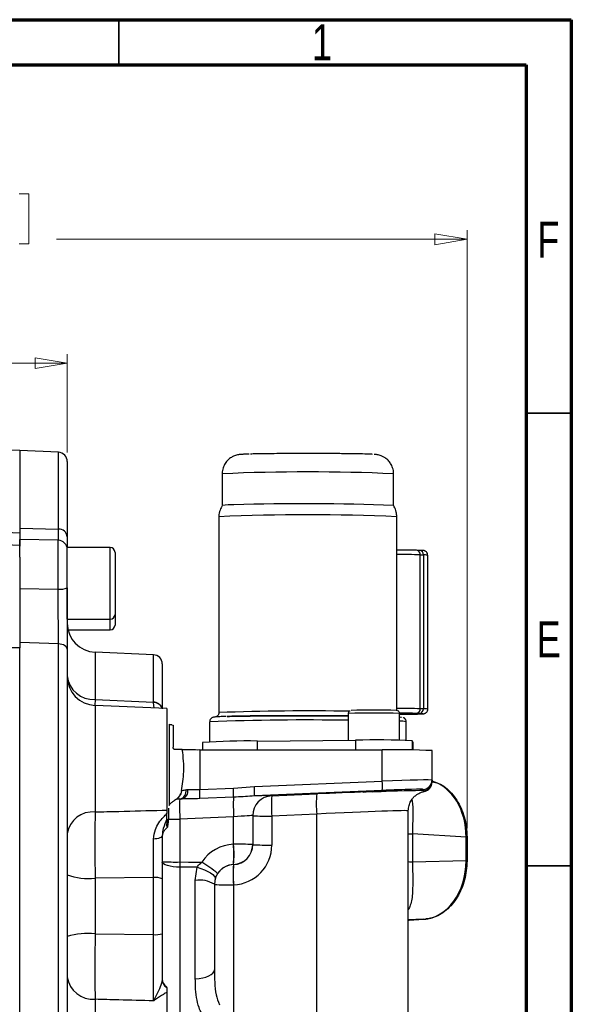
# Model space of a CAD drawing. Header units: inches. Extents: x 0.6 to 16.3, y 0.2 to 11.5.
# Tile 17 of 17: x 13.9 to 16.3, y 7.2 to 11.5. Entities that reach past the tile are written whole.
import ezdxf

# ---------------------------------------------------------------- set-up
doc = ezdxf.new("R2010")
doc.units = ezdxf.units.IN
doc.header["$MEASUREMENT"] = 0
doc.styles.add('SLDTEXTSTYLE0', font='TXT', dxfattribs={"width": 0.75})
doc.dimstyles.new('SLDDIMSTYLE3', dxfattribs={"dimtxt": 0.137795, "dimasz": 0.14, "dimexe": 0, "dimexo": 0.0625, "dimgap": 0.034449, "dimtad": 0, "dimdec": 1, "dimlfac": 1.5, "dimrnd": 1e-09, "dimzin": 12, "dimdsep": 46, "dimtxsty": 'SLDTEXTSTYLE0', "dimblk1": 'CLOSED', "dimblk2": 'CLOSED', "dimsah": 1, "dimcen": 0.09, "dimadec": 0, "dimazin": 3, "dimtfac": 1, "dimtofl": 0, "dimtmove": 0, "dimatfit": 3, "dimldrblk": 'CLOSED', "dimfxl": 0, "dimfrac": 2, "dimtolj": 1, "dimtzin": 12, "dimarcsym": 0})

# ---------------------------------------------------------------- blocks, each defined once
blk = doc.blocks.new('_Closed')
at = {"color": 0, "linetype": 'ByBlock', "lineweight": -2}
for p, q in [((-1, 0.166667), (0, 0)), ((-1, 0.166667), (-1, -0.166667)), ((0, 0), (-1, -0.166667)), ((0, 0), (-1, 0))]:
    blk.add_line(p, q, dxfattribs=at)
blk = doc.blocks.new('_D_7')
at = {"color": 7, "linetype": 'Continuous', "lineweight": 0}
for p, q in [((13.6321, 10.7389), (13.5902, 10.7389)), ((13.5902, 10.7389), (13.5902, 10.5201)), ((13.9376, 10.7389), (13.9796, 10.7389)), ((13.9796, 10.7389), (13.9796, 10.5201)), ((12.43, 10.2478), (12.43, 10.5798)), ((12.43, 10.5404), (13.4693, 10.5404)), ((15.8853, 10.5404), (14.1004, 10.5404)), ((15.8853, 7.978), (15.8853, 10.5798)), ((13.5902, 10.5201), (13.6321, 10.5201)), ((13.9796, 10.5201), (13.9376, 10.5201))]:
    blk.add_line(p, q, dxfattribs=at)
at = {"color": 7, "linetype": 'Continuous', "lineweight": 18, "xscale": 0.14, "yscale": 0.14, "rotation": 180.0000000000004}
blk.add_blockref('_Closed', (12.43, 10.5404), dxfattribs=at)
at = {"color": 7, "linetype": 'Continuous', "lineweight": 18, "xscale": 0.14, "yscale": 0.14}
blk.add_blockref('_Closed', (15.8853, 10.5404), dxfattribs=at)
at = {"color": 7, "linetype": 'Continuous', "lineweight": 18, "char_height": 0.1378, "attachment_point": 1, "style": 'SLDTEXTSTYLE0'}
for s, insert in [('132', (13.6321, 10.6978)), ('5.2', (13.6576, 10.4916))]:
    blk.add_mtext(s, dxfattribs=dict(at, insert=insert))
blk = doc.blocks.new('_D_8')
at = {"color": 7, "linetype": 'Continuous', "lineweight": 0}
for p, q in [((13.1918, 10.2004), (13.1499, 10.2004)), ((13.1499, 10.2004), (13.1499, 9.9816)), ((13.3955, 10.2004), (13.4375, 10.2004)), ((13.4375, 10.2004), (13.4375, 9.9816)), ((14.1464, 9.613), (14.1464, 10.0413)), ((12.43, 10.0019), (13.029, 10.0019)), ((14.1464, 10.0019), (13.5583, 10.0019)), ((13.1499, 9.9816), (13.1918, 9.9816)), ((13.4375, 9.9816), (13.3955, 9.9816))]:
    blk.add_line(p, q, dxfattribs=at)
at = {"color": 7, "linetype": 'Continuous', "lineweight": 18, "xscale": 0.14, "yscale": 0.14}
for p, rotation in [((12.43, 10.0019), 179.9999999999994), ((14.1464, 10.0019), 359.9999999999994)]:
    blk.add_blockref('_Closed', p, dxfattribs=dict(at, rotation=rotation))
at = {"color": 7, "linetype": 'Continuous', "lineweight": 18, "char_height": 0.1378, "attachment_point": 1, "style": 'SLDTEXTSTYLE0'}
for s, insert in [('65', (13.1918, 10.1592)), ('2.6', (13.1664, 9.9531))]:
    blk.add_mtext(s, dxfattribs=dict(at, insert=insert))

msp = doc.modelspace()

# ---------------------------------------------------------------- linework, layer by layer
at = {"color": 7, "linetype": 'Continuous', "lineweight": 70}
for p, q in [((0.5906, 11.4961), (16.3386, 11.4961)), ((16.3386, 11.4961), (16.3386, 0.1969)), ((0.7874, 11.2992), (16.1417, 11.2992)), ((16.1417, 11.2992), (16.1417, 0.3937))]:
    msp.add_line(p, q, dxfattribs=at)
at = {"color": 7, "linetype": 'Continuous', "lineweight": 35}
for p, q in [((14.3701, 11.2992), (14.3701, 11.4961)), ((16.1417, 9.7835), (16.3386, 9.7835)), ((16.1417, 7.815), (16.3386, 7.815))]:
    msp.add_line(p, q, dxfattribs=at)
at = {"color": 7, "linetype": 'Continuous', "lineweight": 25}
for p, q in [((13.9397, 9.6216), (12.43, 9.6743)), ((13.9397, 9.6216), (13.9397, 9.2639)), ((14.1081, 9.6136), (13.9397, 9.6209)), ((14.1464, 9.5736), (14.1464, 9.2461)), ((14.8202, 9.5203), (14.8202, 9.3824)), ((15.5658, 9.3824), (15.5658, 9.5203)), ((12.43, 9.3169), (13.9397, 9.2639)), ((14.8059, 9.3336), (14.8059, 8.481)), ((15.5802, 8.489), (15.5802, 9.3336)), ((13.9397, 9.2087), (12.43, 9.2614)), ((13.9397, 9.2838), (14.1081, 9.2794)), ((14.107, 9.2308), (13.9397, 9.2337)), ((13.9397, 9.1577), (13.9397, 9.2337)), ((14.333, 9.1998), (14.1464, 9.1998)), ((14.1464, 8.8871), (14.1464, 9.1998)), ((14.3544, 9.1784), (14.3544, 8.9084)), ((15.6652, 9.1875), (15.6646, 9.1875)), ((15.6783, 9.1871), (15.6652, 9.1875)), ((13.9397, 9.1577), (13.9397, 8.996)), ((15.682, 8.4977), (15.682, 9.1676)), ((15.682, 9.1676), (15.6952, 9.1672)), ((15.6952, 9.1672), (15.6952, 8.4973)), ((15.7142, 8.4961), (15.7142, 9.1661)), ((13.9397, 9.0207), (14.107, 9.0184)), ((14.1464, 8.8871), (14.333, 8.8871)), ((14.3544, 8.9084), (14.3544, 8.8622)), ((14.1498, 8.8409), (14.333, 8.8409)), ((14.1081, 8.7797), (13.9397, 8.7864)), ((13.9397, 8.7864), (13.9397, 8.7634)), ((13.9397, 8.7626), (12.43, 8.7785)), ((13.9397, 6.4793), (13.9397, 8.7626)), ((14.1081, 6.5163), (14.1081, 8.7797)), ((14.1464, 8.7564), (14.1464, 6.5385)), ((14.5214, 8.7326), (14.2675, 8.7437)), ((14.5597, 8.6926), (14.5597, 8.4978)), ((14.1464, 8.575), (14.1464, 8.575)), ((14.2675, 8.5379), (14.5214, 8.5263)), ((14.5214, 8.5249), (14.5214, 8.5263)), ((14.5797, 8.4987), (14.2675, 8.5123)), ((14.5797, 8.4987), (14.5797, 8.0568)), ((15.6952, 8.4973), (15.682, 8.4977)), ((14.7658, 8.441), (14.7658, 8.3536)), ((15.3687, 8.477), (15.3687, 8.361)), ((15.5918, 8.3609), (15.5918, 8.477)), ((15.5918, 8.474), (15.6282, 8.4743)), ((15.6203, 8.3604), (15.6203, 8.441)), ((15.6778, 8.4772), (15.6646, 8.4776)), ((15.6778, 8.4772), (15.6897, 8.4766)), ((14.5897, 8.4303), (14.5897, 8.0771)), ((14.5919, 8.4284), (14.5897, 8.4303)), ((14.6015, 8.4277), (14.5919, 8.4284)), ((14.6015, 8.4277), (14.6064, 8.4269)), ((14.6064, 8.4269), (14.6064, 8.3307)), ((14.9738, 8.3575), (15.4005, 8.3613)), ((15.6513, 8.3509), (15.6469, 8.3589)), ((14.6469, 8.3206), (14.6164, 8.3206)), ((14.7226, 8.3198), (14.7226, 8.1462)), ((14.7226, 8.3198), (15.5162, 8.3192)), ((14.7347, 8.3508), (14.7347, 8.3198)), ((15.5162, 8.183), (15.5162, 8.3192)), ((15.6514, 8.3508), (15.6513, 8.3509)), ((15.6514, 8.3183), (15.6514, 8.3508)), ((15.733, 8.1871), (15.733, 8.3155)), ((14.9605, 8.1592), (15.5162, 8.183)), ((15.733, 8.1871), (15.733, 8.1813)), ((14.644, 8.1415), (14.6402, 8.1282)), ((14.7226, 8.1462), (14.8691, 8.1525)), ((14.8691, 8.1525), (14.9605, 8.1592)), ((15.5162, 8.1424), (14.9605, 8.1186)), ((15.6948, 8.1414), (15.6948, 8.1471)), ((15.733, 8.1813), (15.733, 8.1779)), ((14.6217, 8.1038), (14.613, 8.0985)), ((14.6362, 8.1051), (14.6467, 8.1055)), ((14.6362, 8.1052), (14.6362, 8.1051)), ((14.8694, 8.1129), (14.7229, 8.1066)), ((15.0359, 8.1189), (15.2312, 8.1273)), ((15.0359, 8.1195), (15.0359, 8.1189)), ((15.689, 8.1366), (15.6949, 8.1376)), ((14.5797, 8.0568), (14.5797, 8.0415)), ((14.5797, 8.0176), (14.5797, 8.0415)), ((14.8701, 8.0271), (14.6362, 8.0171)), ((14.6362, 8.0171), (14.6362, 7.8311)), ((14.8701, 7.9083), (14.8701, 8.0271)), ((14.953, 8.0329), (14.953, 7.9069)), ((15.2312, 8.0393), (15.0359, 8.0309)), ((15.0359, 8.0309), (15.0359, 7.9048)), ((15.2312, 7.0368), (15.2312, 8.0393)), ((15.6297, 7.0368), (15.6297, 8.0534)), ((15.6485, 7.9535), (15.6485, 7.8319)), ((15.8809, 7.9388), (15.6485, 7.9535)), ((15.8809, 7.8375), (15.8809, 7.9388)), ((15.8853, 7.9387), (15.8853, 7.9108)), ((14.8692, 7.9083), (14.8701, 7.9083)), ((14.953, 7.9069), (14.953, 7.9062)), ((15.8853, 7.9108), (15.8853, 7.9108)), ((15.8853, 7.9108), (15.8853, 7.8374)), ((14.6362, 7.8311), (14.6362, 7.8084)), ((14.6362, 7.8084), (14.6362, 7.1453)), ((14.7108, 7.8079), (14.6362, 7.8084)), ((14.7035, 7.7509), (14.7108, 7.8079)), ((14.8701, 7.8203), (14.8692, 7.8203)), ((14.8692, 7.8203), (14.8692, 7.8198)), ((14.8692, 7.8198), (14.8701, 7.8198)), ((14.8701, 7.8198), (14.8701, 7.8203)), ((15.6485, 7.8319), (15.8809, 7.8375)), ((15.8853, 7.8374), (15.8853, 7.8359)), ((15.8853, 7.8359), (15.8853, 7.8359)), ((14.5214, 7.7632), (14.2675, 7.7602)), ((14.2675, 7.7602), (14.2675, 7.5185)), ((14.5214, 7.5151), (14.5214, 7.7632)), ((14.5597, 7.7581), (14.5597, 7.5189)), ((14.79, 7.7588), (14.7864, 7.7341)), ((14.7035, 7.3233), (14.7035, 7.7509)), ((14.7864, 7.7341), (14.7864, 7.3618)), ((14.8692, 7.7318), (14.8692, 7.0869)), ((14.8701, 7.7318), (14.8692, 7.7318)), ((15.6318, 7.578), (15.6949, 7.5816)), ((15.633, 7.5781), (15.6961, 7.5817)), ((15.6961, 7.5817), (15.7056, 7.5829)), ((14.2675, 7.5185), (14.5214, 7.5151)), ((14.5797, 7.2647), (14.5797, 6.7779))]:
    msp.add_line(p, q, dxfattribs=at)
at = {"color": 8, "linetype": 'Continuous', "lineweight": 25}
for p, q in [((14.1081, 9.2794), (14.1081, 9.6136)), ((14.107, 9.0184), (14.107, 9.2308)), ((14.333, 8.8871), (14.333, 9.1998)), ((14.333, 8.8409), (14.333, 8.8871)), ((14.2675, 8.7437), (14.2675, 8.5379)), ((14.5214, 8.5263), (14.5214, 8.7326)), ((14.2675, 8.5379), (14.2671, 8.5122)), ((14.2675, 8.5123), (14.2675, 8.0487)), ((14.5246, 8.5011), (14.5214, 8.5249)), ((14.8492, 8.4625), (14.8443, 8.4624)), ((14.9738, 8.3196), (14.9738, 8.3575)), ((15.4005, 8.3613), (15.4005, 8.3193)), ((15.6469, 8.3589), (15.6469, 8.3184)), ((15.6513, 8.3183), (15.6513, 8.3509)), ((14.6362, 8.1052), (14.6215, 8.1037)), ((14.6362, 8.1051), (14.6231, 8.1034)), ((15.6949, 8.1376), (15.7004, 8.1386)), ((15.6949, 7.5816), (15.6297, 7.5801)), ((14.2675, 7.2337), (14.2675, 6.7643))]:
    msp.add_line(p, q, dxfattribs=at)
at = {"color": 7, "linetype": 'Continuous', "lineweight": 25, "flags": 128}
for points in [[(14.1464, 8.7564), (14.1456, 8.7608), (14.1435, 8.7651), (14.14, 8.769), (14.1352, 8.7725), (14.1295, 8.7754), (14.1229, 8.7776), (14.1156, 8.779), (14.1081, 8.7797)], [(14.6362, 7.8084), (14.6211, 7.809), (14.6067, 7.8104), (14.5934, 7.8125), (14.5819, 7.8153), (14.5724, 7.8186), (14.5654, 7.8224), (14.5611, 7.8265), (14.5597, 7.8307)], [(14.6362, 7.8311), (14.6731, 7.8309), (14.732, 7.8305)], [(14.7108, 7.8079), (14.7273, 7.8026), (14.743, 7.7966), (14.7572, 7.79), (14.7694, 7.7832), (14.7792, 7.7764), (14.786, 7.7699), (14.7897, 7.764), (14.79, 7.7588)], [(14.7035, 7.3233), (14.7198, 7.3243), (14.7355, 7.3267), (14.7498, 7.3304), (14.7623, 7.3351), (14.7725, 7.3409), (14.7801, 7.3474), (14.7848, 7.3545), (14.7864, 7.3618)]]:
    msp.add_lwpolyline(points, dxfattribs=at)
at = {"color": 7, "linetype": 'Continuous', "lineweight": 25}
for centre, radius, start, end in [((14.1064, 9.5736), 0.04, 360, 87.5), ((14.8639, 9.0819), 0.3038, 88.5406, 98.2678), ((15.1716, -1.3172), 10.7069, 87.88993, 91.60537), ((15.193, 0.3116), 9.0303, 87.5428, 92.4572), ((14.1097, 9.2427), 0.0368, 5.4248, 92.5663), ((14.1064, 9.1908), 0.04, 0, 89), ((14.333, 9.1784), 0.0213, 0, 90), ((14.1166, 9.0953), 0.0776, 262.9456, 292.5731), ((14.273, 8.8702), 0.1267, 180, 267.5), ((14.333, 8.9084), 0.0213, 270, 0), ((14.333, 8.8622), 0.0213, 270, 0), ((14.5197, 8.6926), 0.04, 360, 87.5), ((14.2614, 8.6534), 0.1157, 186.0334, 273.0291), ((14.273, 8.6389), 0.1267, 180, 267.5), ((15.4803, 6.0473), 2.4449, 87.6982, 92.3068), ((15.663, 8.4965), 0.019, 274.8356, 3.5724), ((15.6762, 8.4962), 0.019, 274.8356, 3.5724), ((14.9286, 5.6772), 2.6806, 89.0333, 94.1487), ((15.4823, 4.0875), 4.2746, 87.7927, 91.0955), ((14.7141, 10.9162), 2.5964, 268.5164, 270.186), ((15.5689, 5.0829), 3.2368, 87.0931, 90.9317), ((15.2765, 8.1627), 0.2406, 355.1574, 4.8426), ((15.693, 8.1871), 0.04, 272.4959, 359.9963), ((14.6277, 8.1403), 0.0361, 283.5248, 8.4378), ((14.6356, 8.1394), 0.0357, 288.0996, 10.6235), ((14.3651, 8.1235), 0.3582, 357.2969, 3.6356), ((14.5117, 8.1298), 0.3582, 357.2969, 3.6356), ((14.7208, 8.1389), 0.2406, 355.1574, 4.8426), ((15.693, 8.1813), 0.04, 272.4959, 359.9963), ((15.693, 8.1779), 0.04, 280.6104, 359.997), ((15.6446, 8.0763), 0.776, 177.2969, 183.6356), ((15.0397, 8.0329), 0.0867, 92.4959, 179.9963), ((15.0397, 8.0323), 0.0867, 92.4959, 179.9963), ((15.5553, 8.0749), 0.5212, 175.1574, 184.8426), ((15.7506, 8.0833), 0.5212, 175.1574, 184.8426), ((14.2573, 7.9367), 0.1124, 84.8149, 170.7733), ((15.0158, 9.2683), 1.2376, 267.0931, 270.9317), ((15.8575, 6.7436), 1.1954, 88.6694, 88.8787), ((14.3499, 7.8643), 0.5212, 355.1574, 4.8426), ((14.8903, 6.6709), 1.2376, 87.0931, 90.9317), ((14.3508, 7.8643), 0.5212, 355.1574, 4.8426), ((14.8664, 7.9069), 0.0867, 272.4959, 359.9963), ((15.0158, 9.1422), 1.2376, 267.0931, 270.9317), ((14.6176, 8.9733), 1.1424, 267.0931, 270.9317), ((14.4372, 7.3456), 0.5675, 50.1777, 58.7021), ((14.873, 7.7332), 0.0867, 92.4959, 179.9963), ((15.3886, 7.7758), 0.5212, 175.1574, 184.8426), ((15.3895, 7.7758), 0.5212, 175.1574, 184.8426), ((15.8575, 6.6421), 1.1955, 88.6696, 88.8787), ((14.2386, 8.0126), 0.2541, 248.7107, 276.5274), ((14.5305, 7.6857), 0.078, 68.0624, 96.7066), ((14.7227, 7.6328), 0.1196, 57.8496, 99.2523), ((14.8491, 8.9692), 1.2376, 267.0931, 270.9317), ((15.6309, 7.6137), 0.0357, 271.3718, 273.2909), ((15.6941, 7.6173), 0.0357, 271.3718, 273.2909), ((14.2384, 7.1828), 0.3371, 85.0416, 105.8419), ((14.5306, 7.6169), 0.1022, 264.8419, 286.516), ((14.2585, 7.3467), 0.1133, 188.2414, 274.5658), ((14.5997, 7.322), 0.04, 180, 240), ((14.5992, 7.3193), 0.0396, 180.1037, 240.368)]:
    msp.add_arc(centre, radius, start, end, dxfattribs=at)
at = {"color": 8, "linetype": 'Continuous', "lineweight": 25}
for centre, radius, start, end in [((15.193, 0.9743), 8.5541, 87.50207, 92.49793), ((15.576, 4.4526), 4.7162, 88.7123, 89.9496), ((15.6633, 9.1688), 0.0187, 356.2739, 84.3301), ((15.6765, 9.1685), 0.0187, 356.2739, 84.3301), ((15.6988, 9.0727), 0.0946, 80.6225, 92.2161), ((14.5229, 8.4886), 0.0377, 17.0219, 92.3023), ((14.5228, 8.4869), 0.0381, 19.5719, 91.9989), ((15.1896, -1.4896), 9.978, 88.9269, 92.20378), ((15.579, 4.039), 4.4599, 88.6768, 89.9852), ((15.6988, 8.4026), 0.0948, 80.6368, 92.2066), ((15.1807, -2.2009), 10.65, 88.98865, 92.23281), ((15.4802, 5.8165), 2.6628, 87.5991, 92.4009), ((15.5965, 8.3355), 0.1081, 77.3249, 92.517), ((14.6026, 8.1395), 0.0393, 309.4175, 343.2974), ((14.6355, 11.6022), 3.5851, 269.1876, 270.0109), ((15.6514, 8.3058), 0.3523, 266.4619, 269.5272), ((15.6514, 8.1842), 0.3523, 266.4619, 269.5272)]:
    msp.add_arc(centre, radius, start, end, dxfattribs=at)
at = {"color": 7, "linetype": 'Continuous', "lineweight": 25}
for centre, major_axis, ratio, start_param, end_param in [((15.5064, 8.179), (0.2267, 0.0082), 0.016481, 6.282593, 7.809756), ((15.6869, 7.9361), (0.0088, 0.2532), 0.765616, 4.749458, 6.08511), ((14.7264, 8.1506), (0.0867, 0.0055), 0.016435, 3.89953, 4.013235), ((15.4864, 8.1381), (0.0551, 0.0024), 0.01647, 4.473859, 10.189164), ((15.2092, 8.118), (0.5033, 0.022), 0.01647, 0.266081, 1.017644), ((15.5081, 8.139), (0.1867, 0.0082), 0.01647, 0.761485, 1.526444), ((14.6397, 8.0185), (-0.0034, 0.0866), 0.040884, 0.016638, 1.585532), ((14.7281, 8.1107), (0.1267, 0.0055), 0.01647, 3.89986, 4.013565), ((14.8626, 8.1119), (0.1733, 0.0076), 0.01647, 6.282466, 7.252924), ((15.2092, 8.118), (0.5033, 0.022), 0.01647, 1.079008, 1.526444), ((14.8664, 8.0254), (0.0867, 0.0076), 0.016377, 6.281755, 7.808918), ((14.8768, 7.7351), (0.1335, -0.1107), 0.999267, 2.306254, 3.251504), ((14.8664, 7.9064), (0.0641, -0.0584), 0.998554, 5.493952, 7.021116), ((14.8626, 7.9049), (0.1335, -0.1107), 0.999267, 5.447847, 6.97501), ((14.873, 7.7337), (0.0641, -0.0584), 0.998554, 2.35236, 3.297609), ((15.6869, 7.8348), (0.0012, 0.2534), 0.765933, 3.189242, 4.726618)]:
    msp.add_ellipse(centre, major_axis=major_axis, ratio=ratio, start_param=start_param, end_param=end_param, dxfattribs=at)
at = {"color": 8, "linetype": 'Continuous', "lineweight": 25}
for centre, major_axis, ratio, start_param, end_param in [((15.5081, 8.139), (0.1867, 0.0082), 0.01647, 6.282466, 7.04467), ((15.213, 8.0314), (0.4167, 0.022), 0.016456, 6.282234, 7.80948)]:
    msp.add_ellipse(centre, major_axis=major_axis, ratio=ratio, start_param=start_param, end_param=end_param, dxfattribs=at)
at = {"color": 7, "linetype": 'Continuous', "lineweight": 25}
for points, knots in [([(14.9378, 9.6059), (14.9326, 9.6058), (14.9194, 9.6054), (14.9077, 9.6047), (14.899, 9.6041), (14.8921, 9.6032), (14.8839, 9.6016), (14.8723, 9.598), (14.8591, 9.5915), (14.8451, 9.5808), (14.8323, 9.5654), (14.8235, 9.5459), (14.8194, 9.5299), (14.8205, 9.5211), (14.8206, 9.52)], [0, 0, 0, 0, 0.128404, 0.320366, 0.428264, 0.488468, 0.543038, 0.590849, 0.653111, 0.726402, 0.805249, 0.893508, 0.985845, 1, 1, 1, 1]), ([(15.4737, 9.6047), (15.4719, 9.6048), (15.4661, 9.6054), (15.4412, 9.6062), (15.4064, 9.6069), (15.3707, 9.6074), (15.3454, 9.6077), (15.324, 9.6079), (15.3077, 9.608), (15.291, 9.6081), (15.2751, 9.6082), (15.2603, 9.6083), (15.2467, 9.6083), (15.2329, 9.6084), (15.219, 9.6084), (15.2095, 9.6084), (15.2033, 9.6084), (15.1909, 9.6084), (15.1691, 9.6084), (15.1456, 9.6084), (15.1296, 9.6083), (15.1197, 9.6083), (15.1127, 9.6082), (15.1046, 9.6082), (15.0967, 9.6081), (15.0877, 9.6081), (15.0668, 9.6079), (15.0358, 9.6077), (14.9975, 9.6072), (14.9666, 9.6067), (14.9509, 9.6062), (14.9435, 9.6061)], [0, 0, 0, 0, 0.041172, 0.135251, 0.23525, 0.287569, 0.341374, 0.36746, 0.393547, 0.419575, 0.445699, 0.465943, 0.486187, 0.506427, 0.526664, 0.5469, 0.547676, 0.553797, 0.600591, 0.642337, 0.657006, 0.671674, 0.686343, 0.688655, 0.708308, 0.722732, 0.730329, 0.806732, 0.873703, 0.940549, 1, 1, 1, 1]), ([(15.5655, 9.5201), (15.5656, 9.5211), (15.5667, 9.5299), (15.5626, 9.5456), (15.5541, 9.5645), (15.5426, 9.5789), (15.5302, 9.5893), (15.518, 9.5962), (15.5072, 9.6002), (15.499, 9.6023), (15.4927, 9.6034), (15.4871, 9.604), (15.4835, 9.6043), (15.4813, 9.6045)], [0, 0, 0, 0, 0.017235, 0.161562, 0.286023, 0.396379, 0.494858, 0.581694, 0.655836, 0.719445, 0.779233, 0.869154, 1, 1, 1, 1]), ([(14.8209, 9.3833), (14.8174, 9.3763), (14.81, 9.3616), (14.8055, 9.3441), (14.8061, 9.3345), (14.8062, 9.3336)], [0, 0, 0, 0, 0.449771, 0.946613, 1, 1, 1, 1]), ([(15.5795, 9.3337), (15.579, 9.3404), (15.578, 9.3553), (15.572, 9.3724), (15.566, 9.3814), (15.5645, 9.3836)], [0, 0, 0, 0, 0.381333, 0.84941, 1, 1, 1, 1]), ([(13.9397, 9.2838), (13.9397, 9.2744), (13.9397, 9.2552), (13.9397, 9.2391), (13.9397, 9.235), (13.9397, 9.2337)], [0, 0, 0, 0, 0.399531, 0.810658, 1, 1, 1, 1]), ([(13.9397, 9.2639), (13.9397, 9.253), (13.9397, 9.2313), (13.9397, 9.2126), (13.9397, 9.2038), (13.9397, 9.205), (13.9397, 9.2052)], [0, 0, 0, 0, 0.314984, 0.629967, 0.94495, 1, 1, 1, 1]), ([(14.1464, 9.2461), (14.1464, 9.2434), (14.1464, 9.2295), (14.1464, 9.2117), (14.1464, 9.203), (14.1464, 9.1998)], [0, 0, 0, 0, 0.132193, 0.680599, 1, 1, 1, 1]), ([(15.6646, 9.1875), (15.6554, 9.1877), (15.6412, 9.188), (15.6133, 9.1883), (15.5947, 9.1884), (15.5832, 9.1885), (15.5802, 9.1885)], [0, 0, 0, 0, 0.4383574, 0.6739503, 0.9144249, 1, 1, 1, 1]), ([(15.7139, 9.1661), (15.7139, 9.1675), (15.7141, 9.1715), (15.7112, 9.1773), (15.7069, 9.1819), (15.7028, 9.1843), (15.6992, 9.1856), (15.6962, 9.1861), (15.6937, 9.1864), (15.689, 9.1867), (15.6836, 9.1869), (15.6782, 9.1871), (15.677, 9.1871)], [0, 0, 0, 0, 0.047668, 0.133965, 0.211402, 0.260165, 0.302547, 0.372975, 0.492895, 0.678148, 0.930584, 1, 1, 1, 1]), ([(13.9397, 9.0038), (13.9397, 8.991), (13.9397, 8.9591), (13.9397, 8.9089), (13.9397, 8.8548), (13.9397, 8.8144), (13.9397, 8.7926), (13.9397, 8.7864)], [0, 0, 0, 0, 0.167229, 0.414856, 0.655511, 0.903157, 1, 1, 1, 1]), ([(14.1081, 8.7797), (14.108, 8.7971), (14.1079, 8.8326), (14.1077, 8.8903), (14.1074, 8.9485), (14.1072, 8.9906), (14.1071, 9.0139), (14.107, 9.0184)], [0, 0, 0, 0, 0.245568, 0.500116, 0.720271, 0.946794, 1, 1, 1, 1]), ([(14.1464, 9.0237), (14.1464, 9.0188), (14.1464, 8.9933), (14.1464, 8.9461), (14.1464, 8.8817), (14.1464, 8.8165), (14.1464, 8.7767), (14.1464, 8.7564)], [0, 0, 0, 0, 0.053201, 0.273346, 0.499857, 0.74544, 1, 1, 1, 1]), ([(13.9397, 8.996), (13.9397, 8.9756), (13.9397, 8.9347), (13.9397, 8.8736), (13.9397, 8.8149), (13.9397, 8.78), (13.9397, 8.7626)], [0, 0, 0, 0, 0.25, 0.5, 0.75, 1, 1, 1, 1]), ([(15.3756, 8.4885), (15.3746, 8.488), (15.3726, 8.4867), (15.3701, 8.4834), (15.3687, 8.4799), (15.3688, 8.4776), (15.3689, 8.4769)], [0, 0, 0, 0, 0.239187, 0.531062, 0.856423, 1, 1, 1, 1]), ([(15.5918, 8.477), (15.5918, 8.477), (15.5921, 8.4786), (15.5911, 8.4816), (15.5892, 8.4851), (15.5868, 8.4875), (15.5845, 8.4888), (15.583, 8.4894), (15.5825, 8.4896), (15.5824, 8.4896)], [0, 0, 0, 0, 0.000383, 0.277337, 0.494703, 0.677788, 0.834502, 0.963945, 1, 1, 1, 1]), ([(15.6283, 8.4743), (15.6332, 8.4744), (15.6438, 8.4745), (15.6578, 8.4747), (15.6702, 8.4749), (15.6799, 8.4752), (15.687, 8.4754), (15.6918, 8.4756), (15.6951, 8.476), (15.6974, 8.4761), (15.7015, 8.4774), (15.7046, 8.4789), (15.7082, 8.4815), (15.7119, 8.4861), (15.7142, 8.4915), (15.714, 8.4951), (15.7139, 8.4962)], [0, 0, 0, 0, 0.108953, 0.232158, 0.352524, 0.467314, 0.573726, 0.669075, 0.751253, 0.819936, 0.845401, 0.865376, 0.89259, 0.931939, 0.97861, 1, 1, 1, 1]), ([(14.8377, 8.4643), (14.8326, 8.4641), (14.822, 8.4638), (14.8093, 8.4633), (14.799, 8.4628), (14.7917, 8.4622), (14.7866, 8.4617), (14.7831, 8.4611), (14.7792, 8.4603), (14.7741, 8.4576), (14.77, 8.4537), (14.7667, 8.4484), (14.7662, 8.444), (14.7659, 8.4417)], [0, 0, 0, 0, 0.141133, 0.29931, 0.44768, 0.583931, 0.705794, 0.813348, 0.877384, 0.911726, 0.937495, 0.967371, 1, 1, 1, 1]), ([(14.8058, 8.4813), (14.8058, 8.4811), (14.8063, 8.4784), (14.8046, 8.4731), (14.801, 8.4675), (14.7966, 8.464), (14.7924, 8.4621), (14.7909, 8.4619), (14.7914, 8.462), (14.7917, 8.462)], [0, 0, 0, 0, 0.009995, 0.163392, 0.30032, 0.4126, 0.545098, 0.810544, 1, 1, 1, 1]), ([(14.842, 8.4644), (14.8557, 8.4647), (14.884, 8.4654), (14.942, 8.4663), (15.0114, 8.4671), (15.09, 8.4675), (15.1594, 8.4677), (15.2149, 8.4677), (15.2682, 8.4676), (15.3211, 8.4674), (15.3566, 8.4671), (15.3687, 8.467)], [0, 0, 0, 0, 0.123042, 0.253454, 0.389288, 0.528004, 0.666721, 0.734713, 0.802729, 0.933141, 1, 1, 1, 1]), ([(15.3687, 8.467), (15.3566, 8.4671), (15.321, 8.4674), (15.2548, 8.4677), (15.173, 8.4677), (15.09, 8.4675), (15.0243, 8.4671), (14.9759, 8.4667), (14.932, 8.4662), (14.884, 8.4654), (14.8558, 8.4647), (14.842, 8.4644)], [0, 0, 0, 0, 0.066917, 0.197321, 0.333146, 0.471854, 0.610562, 0.67855, 0.746562, 0.876966, 1, 1, 1, 1]), ([(15.6646, 8.4776), (15.6577, 8.4777), (15.6437, 8.4781), (15.6173, 8.4784), (15.5983, 8.4785), (15.5915, 8.4785)], [0, 0, 0, 0, 0.3804531, 0.7779006, 1, 1, 1, 1]), ([(15.5918, 8.4622), (15.5958, 8.4619), (15.5999, 8.4616), (15.5998, 8.4613), (15.5998, 8.4613)], [0, 0, 0, 0, 0.962718, 1, 1, 1, 1]), ([(15.6202, 8.4404), (15.6202, 8.4406), (15.6208, 8.4433), (15.6191, 8.4487), (15.6154, 8.4546), (15.6108, 8.4583), (15.6089, 8.4591), (15.6079, 8.4595)], [0, 0, 0, 0, 0.014632, 0.295384, 0.551997, 0.774827, 1, 1, 1, 1]), ([(14.6164, 8.3206), (14.6153, 8.3207), (14.6131, 8.3209), (14.6102, 8.3226), (14.6079, 8.3249), (14.6066, 8.3278), (14.6064, 8.3298), (14.6064, 8.3307)], [0, 0, 0, 0, 0.202146, 0.404171, 0.609672, 0.823738, 1, 1, 1, 1]), ([(14.644, 8.1415), (14.6458, 8.1547), (14.6495, 8.1815), (14.6536, 8.2249), (14.653, 8.2723), (14.649, 8.3038), (14.6469, 8.3206)], [0, 0, 0, 0, 0.232028, 0.470172, 0.716724, 1, 1, 1, 1]), ([(14.644, 8.1415), (14.645, 8.1419), (14.6493, 8.1435), (14.6574, 8.1447), (14.6635, 8.1456)], [0, 0, 0, 0, 0.246012, 1, 1, 1, 1]), ([(14.6706, 8.146), (14.6787, 8.1459), (14.6944, 8.1456), (14.7133, 8.146), (14.7226, 8.1462)], [0, 0, 0, 0, 0.513147, 1, 1, 1, 1]), ([(15.689, 8.1364), (15.6914, 8.1367), (15.6959, 8.1372), (15.7005, 8.138), (15.7065, 8.1401), (15.7121, 8.142), (15.7149, 8.1444), (15.7151, 8.1445)], [0, 0, 0, 0, 0.36408, 0.670573, 0.853283, 0.990542, 1, 1, 1, 1]), ([(15.7004, 8.1386), (15.7, 8.1392), (15.6994, 8.1402), (15.6961, 8.141), (15.6948, 8.1414)], [0, 0, 0, 0, 0.602399, 1, 1, 1, 1]), ([(15.733, 8.1801), (15.7427, 8.1782), (15.7739, 8.1722), (15.8198, 8.1327), (15.8622, 8.068), (15.8827, 7.9987), (15.8846, 7.9545), (15.8853, 7.9387)], [0, 0, 0, 0, 0.1121098, 0.3614869, 0.6109059, 0.8603873, 1, 1, 1, 1]), ([(14.5897, 8.0771), (14.5918, 8.0805), (14.5962, 8.0878), (14.6053, 8.0947), (14.6115, 8.0977), (14.613, 8.0985)], [0, 0, 0, 0, 0.401517, 0.850199, 1, 1, 1, 1]), ([(14.6402, 8.1282), (14.6363, 8.1211), (14.6313, 8.112), (14.6234, 8.1052), (14.6217, 8.1038)], [0, 0, 0, 0, 0.790499, 1, 1, 1, 1]), ([(14.7229, 8.1066), (14.7095, 8.1063), (14.6829, 8.1057), (14.6587, 8.1056), (14.6467, 8.1055)], [0, 0, 0, 0, 0.500637, 1, 1, 1, 1]), ([(14.9605, 8.1186), (14.9342, 8.1167), (14.904, 8.1146), (14.8734, 8.1131), (14.8694, 8.1129)], [0, 0, 0, 0, 0.870006, 1, 1, 1, 1]), ([(15.4734, 8.1366), (15.4674, 8.1364), (15.4574, 8.1359), (15.4497, 8.1358), (15.4466, 8.1357)], [0, 0, 0, 0, 0.5937382, 1, 1, 1, 1]), ([(15.6297, 8.0531), (15.6303, 8.0611), (15.6314, 8.076), (15.6399, 8.0957), (15.6508, 8.1109), (15.6628, 8.122), (15.6745, 8.1295), (15.6844, 8.1339), (15.6911, 8.1361), (15.6943, 8.1369), (15.6949, 8.137), (15.695, 8.1371)], [0, 0, 0, 0, 0.181421, 0.340695, 0.482433, 0.60916, 0.720532, 0.815854, 0.899174, 0.987363, 1, 1, 1, 1]), ([(14.2675, 8.0487), (14.3019, 8.0496), (14.3993, 8.0521), (14.5034, 8.0548), (14.573, 8.0566), (14.5797, 8.0568)], [0, 0, 0, 0, 0.3309, 0.935937, 1, 1, 1, 1]), ([(14.5871, 8.0647), (14.587, 8.0599), (14.5869, 8.0356), (14.5848, 7.9997), (14.5828, 7.9887), (14.5818, 7.9832)], [0, 0, 0, 0, 0.109903, 0.554822, 1, 1, 1, 1]), ([(14.2675, 8.0487), (14.2673, 8.0255), (14.2669, 7.9888), (14.2668, 7.9262), (14.2668, 7.8728), (14.2671, 7.8165), (14.2673, 7.7791), (14.2675, 7.7602)], [0, 0, 0, 0, 0.297372, 0.470528, 0.648701, 0.821843, 1, 1, 1, 1]), ([(14.5217, 7.9309), (14.5235, 7.9453), (14.5268, 7.9709), (14.5448, 8.0021), (14.5622, 8.0244), (14.5748, 8.0367), (14.5797, 8.0415)], [0, 0, 0, 0, 0.323398, 0.574638, 0.833154, 1, 1, 1, 1]), ([(14.5797, 8.0176), (14.574, 8.0045), (14.5647, 7.9828), (14.5597, 7.9569), (14.5597, 7.9459), (14.5597, 7.9459)], [0, 0, 0, 0, 0.604784, 0.999985, 1, 1, 1, 1]), ([(14.5797, 8.0176), (14.5797, 8.0149), (14.5797, 8.0073), (14.5797, 8.0014), (14.5797, 7.9976)], [0, 0, 0, 0, 0.3538973, 1, 1, 1, 1]), ([(14.5597, 7.9358), (14.56, 7.9406), (14.5607, 7.9503), (14.5665, 7.9646), (14.574, 7.9759), (14.5805, 7.9808), (14.5828, 7.9825)], [0, 0, 0, 0, 0.283953, 0.570697, 0.853312, 1, 1, 1, 1]), ([(14.5813, 7.9844), (14.5807, 7.9841), (14.5798, 7.9837), (14.5797, 7.994), (14.5797, 7.9976)], [0, 0, 0, 0, 0.647284, 1, 1, 1, 1]), ([(14.5214, 7.7632), (14.5215, 7.7816), (14.5216, 7.819), (14.5216, 7.876), (14.5217, 7.9124), (14.5217, 7.9309)], [0, 0, 0, 0, 0.323955, 0.657307, 1, 1, 1, 1]), ([(14.5597, 7.9459), (14.5597, 7.9252), (14.5597, 7.885), (14.5597, 7.8212), (14.5597, 7.7793), (14.5597, 7.7581)], [0, 0, 0, 0, 0.34265, 0.666628, 1, 1, 1, 1]), ([(14.7108, 7.8079), (14.7118, 7.8094), (14.7173, 7.818), (14.7254, 7.8248), (14.732, 7.8305)], [0, 0, 0, 0, 0.179004, 1, 1, 1, 1]), ([(15.8853, 7.8359), (15.8831, 7.8079), (15.8787, 7.7515), (15.8454, 7.6756), (15.7962, 7.6178), (15.7462, 7.5888), (15.7151, 7.5845), (15.7056, 7.5832)], [0, 0, 0, 0, 0.222333, 0.448472, 0.674576, 0.900625, 1, 1, 1, 1]), ([(14.8006, 7.7814), (14.7978, 7.7766), (14.7943, 7.7706), (14.7914, 7.763), (14.7905, 7.7603), (14.79, 7.7588)], [0, 0, 0, 0, 0.633173, 0.795927, 1, 1, 1, 1]), ([(14.2675, 7.5185), (14.2673, 7.4867), (14.2669, 7.4362), (14.2668, 7.3694), (14.2668, 7.3189), (14.2671, 7.2723), (14.2673, 7.2467), (14.2675, 7.2337)], [0, 0, 0, 0, 0.2973717, 0.4705279, 0.6487008, 0.8218432, 1, 1, 1, 1]), ([(14.5214, 7.2269), (14.5215, 7.2503), (14.5216, 7.2869), (14.5217, 7.3499), (14.5216, 7.414), (14.5215, 7.4706), (14.5214, 7.5079), (14.5214, 7.5151)], [0, 0, 0, 0, 0.30743, 0.480683, 0.653936, 0.932989, 1, 1, 1, 1]), ([(14.5597, 7.5189), (14.5597, 7.4983), (14.5597, 7.4564), (14.5597, 7.3881), (14.5597, 7.3438), (14.5597, 7.3193)], [0, 0, 0, 0, 0.301844, 0.612439, 1, 1, 1, 1]), ([(14.7864, 7.3618), (14.7866, 7.3435), (14.7872, 7.3066), (14.7918, 7.2548), (14.8029, 7.224), (14.8081, 7.2098)], [0, 0, 0, 0, 0.345836, 0.695754, 1, 1, 1, 1]), ([(14.5597, 7.3193), (14.5589, 7.3142), (14.5566, 7.2996), (14.543, 7.27), (14.5304, 7.2442), (14.523, 7.2299), (14.5215, 7.2269), (14.5214, 7.2269)], [0, 0, 0, 0, 0.191835, 0.546813, 0.907396, 0.997257, 1, 1, 1, 1]), ([(14.5797, 7.285), (14.5797, 7.2825), (14.5797, 7.2774), (14.5797, 7.269), (14.5797, 7.2647)], [0, 0, 0, 0, 0.4943558, 1, 1, 1, 1]), ([(14.747, 7.1475), (14.7366, 7.1637), (14.7185, 7.192), (14.7081, 7.2416), (14.7039, 7.2839), (14.7036, 7.3121), (14.7035, 7.3233)], [0, 0, 0, 0, 0.330495, 0.578662, 0.832048, 1, 1, 1, 1]), ([(14.5797, 7.2647), (14.5748, 7.2616), (14.5604, 7.2526), (14.5394, 7.2395), (14.5245, 7.2291), (14.5215, 7.2269), (14.5214, 7.2269)], [0, 0, 0, 0, 0.292718, 0.857061, 0.996407, 1, 1, 1, 1]), ([(14.5214, 7.2269), (14.4712, 7.2282), (14.3866, 7.2305), (14.3019, 7.2328), (14.2675, 7.2337)], [0, 0, 0, 0, 0.593189, 1, 1, 1, 1])]:
    msp.add_open_spline(points, degree=3, knots=knots, dxfattribs=at)
at = {"color": 8, "linetype": 'Continuous', "lineweight": 25}
for points, knots in [([(14.1076, 9.2303), (14.1077, 9.2305), (14.1077, 9.2326), (14.1079, 9.2463), (14.108, 9.2642), (14.1081, 9.277), (14.1081, 9.2794)], [0, 0, 0, 0, 0.031533, 0.45815, 0.89717, 1, 1, 1, 1]), ([(15.6452, 8.102), (15.6462, 8.0957), (15.65, 8.0737), (15.6489, 8.0294), (15.6484, 7.9829), (15.6485, 7.9591), (15.6485, 7.9535)], [0, 0, 0, 0, 0.1686083, 0.5882002, 0.9038379, 1, 1, 1, 1]), ([(15.6485, 7.8319), (15.6485, 7.8138), (15.6486, 7.7898), (15.6492, 7.7449), (15.6488, 7.6956), (15.6436, 7.651), (15.6328, 7.6302), (15.6297, 7.6243)], [0, 0, 0, 0, 0.20321, 0.269103, 0.543381, 0.869389, 1, 1, 1, 1])]:
    msp.add_open_spline(points, degree=3, knots=knots, dxfattribs=at)
msp.add_open_spline([(15.6933, 8.4764), (15.6934, 8.4761), (15.6934, 8.4756), (15.6693, 8.4748), (15.6419, 8.4745), (15.6282, 8.4743)], degree=3, dxfattribs=at)
at = {"color": 7, "linetype": 'Continuous', "lineweight": 25}
msp.add_open_spline([(14.5597, 7.9459), (14.5591, 7.944), (14.558, 7.9402), (14.5493, 7.9353), (14.5368, 7.9318), (14.5267, 7.9312), (14.5217, 7.9309)], degree=3, dxfattribs=at)

# ---------------------------------------------------------------- texts
at = {"color": 7, "linetype": 'Continuous', "lineweight": 0, "char_height": 0.1562, "attachment_point": 2, "style": 'SLDTEXTSTYLE0'}
for s, insert in [('1', (15.2543, 11.476)), ('F', (16.2385, 10.6174)), ('E', (16.2405, 8.8775))]:
    msp.add_mtext(s, dxfattribs=dict(at, insert=insert))

# ---------------------------------------------------------------- dimensions: what is measured, and where the dimension line sits
at = {"color": 7, "linetype": 'Continuous', "lineweight": 18}
for base, p1, p2, picture, middle in [((15.8853, 10.5404), (12.43, 10.2084), (15.8853, 7.9387), '_D_7', (13.7849, 10.5404)), ((12.43, 10.0019), (14.1464, 9.5736), (12.43, 10.2084), '_D_8', (13.2937, 10.0019))]:
    dim = msp.add_linear_dim(base=base, p1=p1, p2=p2, dimstyle='SLDDIMSTYLE3', dxfattribs=at)
    dim.commit()
    dim.dimension.update_dxf_attribs({"geometry": picture, "text_midpoint": middle, "dimtype": 160})

doc.saveas('drawing.dxf')
